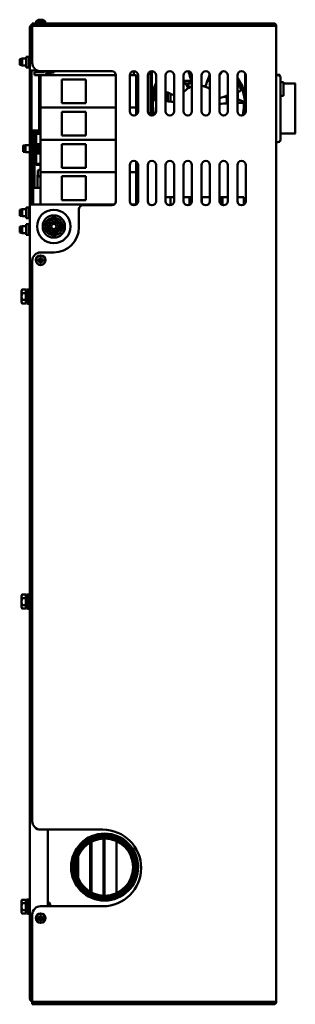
# Model space of a CAD drawing. Header units: millimetres. Extents: x 650 to 2567, y 247 to 2053.
# Tile 7 of 7: x 2337 to 2567, y 762 to 1585. Entities that reach past the tile are written whole.
import ezdxf

# ---------------------------------------------------------------- set-up
doc = ezdxf.new("R2010")
doc.units = ezdxf.units.MM
doc.header["$LTSCALE"] = 7.692308
doc.layers.add('Видимый контур (ГОСТ)', color=7, linetype='Continuous', lineweight=50)

msp = doc.modelspace()

# ---------------------------------------------------------------- linework, layer by layer
at = {"layer": 'Видимый контур (ГОСТ)'}
for p, q in [((2347.34, 1582.31), (2549.34, 1582.31)), ((2347.34, 1582.31), (2347.34, 1580.31)), ((2350.51, 1584.31), (2350.34, 1582.31)), ((2350.51, 1584.31), (2358.16, 1584.31)), ((2352.26, 1585.18), (2352.24, 1585.21)), ((2353.65, 1585.18), (2353.65, 1585.42)), ((2355.03, 1585.42), (2355.03, 1585.18)), ((2356.44, 1585.21), (2356.42, 1585.18)), ((2358.16, 1584.31), (2358.34, 1582.31)), ((2549.34, 1580.31), (2549.34, 1582.31)), ((2345.34, 1543.01), (2345.34, 1579.01)), ((2347.34, 1579.01), (2345.34, 1579.01)), ((2549.34, 1580.31), (2347.34, 1580.31)), ((2347.34, 1549.31), (2347.34, 1580.31)), ((2549.34, 1580.31), (2551.34, 1580.31)), ((2551.34, 1580.31), (2551.34, 764.31)), ((2336.84, 1552.46), (2338.84, 1552.96)), ((2336.84, 1547.56), (2336.84, 1552.46)), ((2336.84, 1547.56), (2338.84, 1547.06)), ((2338.84, 1552.96), (2338.84, 1547.06)), ((2338.84, 1552.96), (2342.34, 1552.96)), ((2342.34, 1554.51), (2342.34, 1545.51)), ((2342.34, 1554.51), (2344.34, 1554.51)), ((2344.34, 1545.51), (2344.34, 1554.51)), ((2344.34, 1552.96), (2345.34, 1552.96)), ((2338.84, 1547.06), (2342.34, 1547.06)), ((2342.34, 1545.51), (2344.34, 1545.51)), ((2344.34, 1547.06), (2345.34, 1547.06)), ((2347.34, 1543.01), (2345.34, 1543.01)), ((2345.34, 1431.01), (2345.34, 1543.01)), ((2346.34, 1543.01), (2346.34, 1431.01)), ((2346.64, 1543.01), (2346.64, 1492.66)), ((2347.34, 1543.01), (2351.29, 1543.01)), ((2349.14, 1541.51), (2350.64, 1541.51)), ((2349.14, 1539.01), (2349.14, 1541.51)), ((2357.64, 1541.51), (2350.64, 1541.51)), ((2352.04, 1542.7), (2352.04, 1541.61)), ((2352.04, 1541.61), (2353.14, 1541.61)), ((2353.14, 1541.51), (2353.14, 1542.41)), ((2353.84, 1542.33), (2353.84, 1541.51)), ((2354.14, 1541.51), (2354.14, 1542.31)), ((2354.14, 1541.61), (2357.64, 1541.61)), ((2354.34, 1542.31), (2413.84, 1542.31)), ((2357.64, 1542.31), (2357.64, 1541.51)), ((2358.44, 1540.01), (2358.44, 1539.01)), ((2359.14, 1540.71), (2359.14, 1542.31)), ((2359.14, 1541.61), (2360.84, 1541.61)), ((2359.76, 1540.62), (2359.27, 1540.54)), ((2359.43, 1539.55), (2359.27, 1540.54)), ((2359.43, 1539.55), (2359.92, 1539.63)), ((2359.76, 1540.62), (2361.18, 1540.84)), ((2359.92, 1539.63), (2361.34, 1539.85)), ((2362.84, 1541.61), (2360.84, 1541.61)), ((2362.84, 1542.31), (2362.84, 1541.61)), ((2362.84, 1540.51), (2362.84, 1541.61)), ((2363.34, 1540.51), (2362.84, 1540.51)), ((2363.34, 1540.51), (2363.34, 1542.31)), ((2363.84, 1541.26), (2363.34, 1541.26)), ((2363.84, 1541.26), (2363.84, 1542.31)), ((2365.04, 1541.21), (2364.64, 1541.21)), ((2365.84, 1542.31), (2365.84, 1542.01)), ((2432.24, 1542.31), (2432.24, 1539.01)), ((2446.24, 1505.49), (2446.24, 1542.13)), ((2447.24, 1522.85), (2447.24, 1542.31)), ((2525.24, 1540.77), (2525.24, 1522.85)), ((2349.14, 1539.01), (2350.64, 1539.01)), ((2354.14, 1539.01), (2350.64, 1539.01)), ((2353.14, 1492.66), (2353.14, 1539.01)), ((2353.84, 1539.01), (2353.84, 1492.66)), ((2354.14, 1539.01), (2417.14, 1539.01)), ((2354.14, 1512.01), (2354.14, 1539.01)), ((2372.14, 1535.51), (2392.14, 1535.51)), ((2372.14, 1515.51), (2372.14, 1535.51)), ((2392.14, 1535.51), (2392.14, 1515.51)), ((2417.14, 1539.01), (2417.33, 1539.01)), ((2417.14, 1512.01), (2417.14, 1539.01)), ((2417.34, 1538.81), (2417.34, 1433.81)), ((2428.84, 1539.01), (2434.14, 1539.01)), ((2428.84, 1508.81), (2428.84, 1538.81)), ((2434.14, 1512.01), (2434.14, 1539.01)), ((2435.84, 1538.81), (2435.84, 1508.81)), ((2443.84, 1508.81), (2443.84, 1538.81)), ((2450.84, 1538.81), (2450.84, 1508.81)), ((2458.84, 1508.81), (2458.84, 1538.81)), ((2465.84, 1538.81), (2465.84, 1508.81)), ((2473.84, 1508.81), (2473.84, 1538.81)), ((2473.94, 1534.25), (2480.24, 1534.25)), ((2473.94, 1534.25), (2480.24, 1534.25)), ((2475.32, 1532.02), (2476.86, 1532.02)), ((2476.36, 1531.72), (2476.36, 1531.71)), ((2476.36, 1531.01), (2476.36, 1531.71)), ((2476.86, 1532.02), (2477.86, 1532.02)), ((2476.86, 1532.01), (2476.86, 1532.02)), ((2476.86, 1532.02), (2477.86, 1532.02)), ((2476.86, 1532.01), (2476.86, 1530.51)), ((2477.86, 1532.09), (2477.86, 1532.39)), ((2477.86, 1532.39), (2480.77, 1532.39)), ((2477.86, 1532.09), (2477.86, 1528.2)), ((2480.84, 1538.81), (2480.84, 1508.81)), ((2488.84, 1508.81), (2488.84, 1538.81)), ((2493.71, 1534.25), (2495.84, 1534.25)), ((2493.71, 1534.25), (2495.84, 1534.25)), ((2495.84, 1538.81), (2495.84, 1508.81)), ((2503.84, 1508.81), (2503.84, 1538.81)), ((2510.84, 1538.81), (2510.84, 1508.81)), ((2518.84, 1508.81), (2518.84, 1538.81)), ((2518.84, 1534.25), (2519.24, 1534.25)), ((2518.84, 1534.25), (2519.24, 1534.25)), ((2519.24, 1532.82), (2519.24, 1534.75)), ((2525.84, 1538.81), (2525.84, 1508.81)), ((2551.34, 1539.2), (2554.24, 1539.2)), ((2551.34, 1539.04), (2552.74, 1539.04)), ((2554.24, 1538.36), (2554.24, 1539.2)), ((2554.74, 1537.04), (2554.74, 1485.04)), ((2554.74, 1533.33), (2557.24, 1533.33)), ((2557.24, 1521.83), (2557.24, 1533.33)), ((2557.24, 1532.2), (2567.24, 1532.2)), ((2567.24, 1490.2), (2567.24, 1532.2)), ((2449.79, 1518.47), (2449.79, 1527.83)), ((2460.7, 1517.25), (2460.7, 1524.43)), ((2463, 1516.97), (2463, 1523.46)), ((2476.86, 1530.51), (2476.86, 1529.52)), ((2477.86, 1529.51), (2476.86, 1529.51)), ((2477.86, 1529.51), (2476.87, 1529.51)), ((2477.18, 1529.01), (2477.86, 1529.01)), ((2477.86, 1528.71), (2477.36, 1528.71)), ((2477.86, 1528.41), (2477.54, 1528.41)), ((2495.84, 1527.94), (2492.28, 1529.34)), ((2492.28, 1529.34), (2495.84, 1527.94)), ((2495.65, 1527.52), (2495.81, 1527.41)), ((2519.24, 1518.74), (2519.24, 1525.01)), ((2392.14, 1515.51), (2372.14, 1515.51)), ((2447.44, 1517.94), (2448.82, 1517.94)), ((2447.56, 1518.95), (2448.09, 1518.95)), ((2447.56, 1518.94), (2448.09, 1518.94)), ((2447.78, 1520.47), (2448.83, 1520.47)), ((2448.09, 1519.19), (2448.09, 1519.18)), ((2448.09, 1518.94), (2448.09, 1519.18)), ((2448.83, 1522.52), (2448.19, 1522.52)), ((2448.83, 1522.52), (2448.19, 1522.52)), ((2507.73, 1521.11), (2510.84, 1519.89)), ((2510.05, 1520.2), (2510.05, 1515.43)), ((2510.84, 1522.04), (2510.66, 1522.11)), ((2510.67, 1522.11), (2510.84, 1522.04)), ((2525.16, 1516.41), (2518.84, 1518.89)), ((2518.84, 1518.89), (2525.16, 1516.41)), ((2518.84, 1516.74), (2520.77, 1515.98)), ((2519.24, 1515.9), (2519.24, 1516.59)), ((2524.21, 1514.63), (2525.24, 1514.23)), ((2554.74, 1521.83), (2557.24, 1521.83)), ((2354.14, 1512.01), (2417.14, 1512.01)), ((2354.14, 1485.01), (2354.14, 1512.01)), ((2417.14, 1512.01), (2354.14, 1512.01)), ((2372.14, 1508.51), (2392.14, 1508.51)), ((2372.14, 1488.51), (2372.14, 1508.51)), ((2392.14, 1508.51), (2392.14, 1488.51)), ((2417.14, 1512.01), (2417.34, 1512.01)), ((2417.14, 1485.01), (2417.14, 1512.01)), ((2417.34, 1512.01), (2417.14, 1512.01)), ((2428.84, 1512.01), (2434.14, 1512.01)), ((2434.14, 1512.01), (2428.84, 1512.01)), ((2434.14, 1505.81), (2434.14, 1512.01)), ((2348.44, 1492.66), (2346.64, 1492.66)), ((2348.24, 1444.99), (2348.24, 1492.66)), ((2348.44, 1492.66), (2352.34, 1492.66)), ((2349.24, 1492.66), (2349.24, 1444.99)), ((2354.14, 1491), (2351.34, 1491)), ((2351.34, 1490), (2354.14, 1490)), ((2351.64, 1492.66), (2351.64, 1491.9)), ((2352.17, 1492.66), (2352.66, 1491.76)), ((2352.34, 1492.66), (2353.14, 1492.66)), ((2353.44, 1491.1), (2352.44, 1491.1)), ((2353.14, 1492.66), (2353.84, 1492.66)), ((2353.44, 1491.1), (2354.04, 1491.6)), ((2353.55, 1491.79), (2353.95, 1492.66)), ((2353.84, 1492.66), (2354.14, 1492.66)), ((2354.04, 1492.1), (2353.84, 1492.1)), ((2354.04, 1492.66), (2354.04, 1492.1)), ((2354.04, 1492.1), (2354.04, 1491.6)), ((2554.74, 1490.2), (2567.24, 1490.2)), ((2345.24, 1482.21), (2345.24, 1482.01)), ((2345.24, 1482.21), (2345.34, 1482.21)), ((2345.24, 1482.01), (2345.24, 1473.01)), ((2345.24, 1482.01), (2345.34, 1482.01)), ((2346.34, 1482.21), (2347.24, 1482.21)), ((2346.34, 1482.01), (2347.24, 1482.01)), ((2347.24, 1482.01), (2347.24, 1482.21)), ((2347.24, 1473.01), (2347.24, 1482.01)), ((2349.24, 1482.21), (2349.54, 1482.21)), ((2349.24, 1482.01), (2349.54, 1482.01)), ((2349.54, 1489.2), (2349.54, 1480.65)), ((2350.54, 1480.65), (2350.54, 1489.2)), ((2354.14, 1485.01), (2417.14, 1485.01)), ((2354.14, 1458.01), (2354.14, 1485.01)), ((2417.14, 1485.01), (2354.14, 1485.01)), ((2392.14, 1488.51), (2372.14, 1488.51)), ((2417.14, 1485.01), (2417.34, 1485.01)), ((2417.14, 1458.01), (2417.14, 1485.01)), ((2417.34, 1485.01), (2417.14, 1485.01)), ((2551.34, 1483.04), (2552.74, 1483.04)), ((2553.53, 1483.2), (2554.24, 1483.2)), ((2554.24, 1483.2), (2554.24, 1483.72)), ((2339.74, 1480.16), (2341.74, 1480.66)), ((2339.74, 1479.96), (2341.74, 1480.46)), ((2339.74, 1479.96), (2339.74, 1480.16)), ((2339.74, 1475.06), (2339.74, 1479.96)), ((2339.74, 1475.06), (2341.74, 1474.56)), ((2341.74, 1480.66), (2341.74, 1480.46)), ((2341.74, 1480.66), (2345.24, 1480.66)), ((2341.74, 1480.46), (2341.74, 1474.56)), ((2341.74, 1480.46), (2345.24, 1480.46)), ((2341.74, 1474.56), (2345.24, 1474.56)), ((2347.24, 1480.66), (2348.24, 1480.66)), ((2347.24, 1480.46), (2348.24, 1480.46)), ((2347.24, 1474.56), (2348.24, 1474.56)), ((2349.54, 1480.65), (2350.54, 1480.65)), ((2349.54, 1474.35), (2349.54, 1480.65)), ((2349.54, 1474.35), (2349.54, 1465.8)), ((2350.54, 1474.35), (2349.54, 1474.35)), ((2352.54, 1481.44), (2350.54, 1481.61)), ((2352.54, 1481.32), (2350.54, 1481.5)), ((2350.54, 1480.65), (2350.54, 1474.35)), ((2350.54, 1465.8), (2350.54, 1474.35)), ((2352.54, 1473.67), (2350.54, 1473.5)), ((2353.34, 1473.67), (2351.34, 1473.5)), ((2351.34, 1473.57), (2351.34, 1473.5)), ((2352.54, 1481.44), (2352.54, 1481.32)), ((2352.54, 1481.32), (2352.54, 1473.67)), ((2353.34, 1481.32), (2352.57, 1481.39)), ((2353.34, 1481.32), (2353.34, 1479.98)), ((2353.34, 1475.13), (2353.34, 1473.67)), ((2353.41, 1479.58), (2353.44, 1479.6)), ((2353.41, 1478.19), (2353.65, 1478.19)), ((2353.65, 1476.81), (2353.41, 1476.81)), ((2353.44, 1475.4), (2353.41, 1475.42)), ((2353.65, 1478.77), (2353.65, 1478.77)), ((2372.14, 1481.51), (2392.14, 1481.51)), ((2372.14, 1461.51), (2372.14, 1481.51)), ((2392.14, 1481.51), (2392.14, 1461.51)), ((2345.24, 1473.01), (2345.34, 1473.01)), ((2346.34, 1473.01), (2347.24, 1473.01)), ((2349.24, 1473.01), (2349.54, 1473.01)), ((2434.14, 1458.01), (2434.14, 1466.81)), ((2354.14, 1465), (2351.34, 1465)), ((2351.34, 1464), (2354.14, 1464)), ((2352.04, 1459.1), (2352.04, 1455.7)), ((2352.78, 1459.76), (2352.12, 1459.26)), ((2353.14, 1459.8), (2352.9, 1459.8)), ((2354.14, 1458.01), (2417.14, 1458.01)), ((2354.14, 1431.01), (2354.14, 1458.01)), ((2417.14, 1458.01), (2354.14, 1458.01)), ((2392.14, 1461.51), (2372.14, 1461.51)), ((2417.14, 1458.01), (2417.34, 1458.01)), ((2417.14, 1432.64), (2417.14, 1458.01)), ((2417.34, 1458.01), (2417.14, 1458.01)), ((2428.84, 1433.81), (2428.84, 1463.81)), ((2428.84, 1458.01), (2434.14, 1458.01)), ((2434.14, 1458.01), (2428.84, 1458.01)), ((2434.14, 1431.01), (2434.14, 1458.01)), ((2435.84, 1463.81), (2435.84, 1433.81)), ((2443.84, 1433.81), (2443.84, 1463.81)), ((2450.84, 1463.81), (2450.84, 1433.81)), ((2458.84, 1433.81), (2458.84, 1463.81)), ((2465.84, 1463.81), (2465.84, 1433.81)), ((2473.84, 1433.81), (2473.84, 1463.81)), ((2480.84, 1463.81), (2480.84, 1433.81)), ((2488.84, 1433.81), (2488.84, 1463.81)), ((2495.84, 1463.81), (2495.84, 1433.81)), ((2503.84, 1433.81), (2503.84, 1463.81)), ((2510.84, 1463.81), (2510.84, 1433.81)), ((2518.84, 1433.81), (2518.84, 1463.81)), ((2525.84, 1463.81), (2525.84, 1433.81)), ((2352.04, 1456.09), (2351.64, 1455.2)), ((2351.64, 1455.2), (2351.64, 1444.99)), ((2353.54, 1454.2), (2354.14, 1454.2)), ((2372.14, 1454.51), (2392.14, 1454.51)), ((2372.14, 1434.51), (2372.14, 1454.51)), ((2392.14, 1454.51), (2392.14, 1434.51)), ((2349.24, 1444.99), (2348.24, 1444.99)), ((2348.24, 1431.01), (2348.24, 1444.99)), ((2350.24, 1444.99), (2354.14, 1444.99)), ((2354.14, 1444.98), (2350.24, 1444.98)), ((2392.14, 1434.51), (2372.14, 1434.51)), ((2465.84, 1436.98), (2458.84, 1436.98)), ((2462.99, 1436.97), (2458.84, 1436.97)), ((2462.99, 1436.97), (2462.99, 1436.97)), ((2462.99, 1430.37), (2462.99, 1436.97)), ((2462.99, 1436.97), (2465.84, 1436.97)), ((2480.84, 1436.98), (2473.84, 1436.98)), ((2473.84, 1436.97), (2478.69, 1436.97)), ((2478.69, 1436.97), (2478.69, 1430.58)), ((2478.69, 1436.97), (2478.69, 1436.97)), ((2480.39, 1436.97), (2478.69, 1436.97)), ((2480.39, 1436.97), (2480.39, 1436.97)), ((2480.39, 1432.09), (2480.39, 1436.97)), ((2480.39, 1436.97), (2480.84, 1436.97)), ((2495.84, 1436.98), (2488.84, 1436.98)), ((2489.09, 1436.97), (2488.84, 1436.97)), ((2489.09, 1436.97), (2489.09, 1436.97)), ((2489.09, 1432.51), (2489.09, 1436.97)), ((2489.09, 1436.97), (2495.84, 1436.97)), ((2510.84, 1436.98), (2503.84, 1436.98)), ((2503.84, 1436.97), (2504.79, 1436.97)), ((2504.79, 1436.97), (2504.79, 1431.41)), ((2504.79, 1436.97), (2504.79, 1436.97)), ((2506.49, 1436.97), (2504.79, 1436.97)), ((2506.49, 1436.97), (2506.49, 1436.97)), ((2506.49, 1430.42), (2506.49, 1436.97)), ((2506.49, 1436.97), (2510.84, 1436.97)), ((2524.24, 1436.98), (2518.84, 1436.98)), ((2524.24, 1436.97), (2518.84, 1436.97)), ((2524.24, 1436.98), (2524.24, 1436.97)), ((2524.24, 1430.87), (2524.24, 1436.97)), ((2336.84, 1426.46), (2338.84, 1426.96)), ((2336.84, 1421.56), (2336.84, 1426.46)), ((2338.84, 1426.96), (2338.84, 1421.06)), ((2338.84, 1426.96), (2342.34, 1426.96)), ((2342.34, 1428.51), (2342.34, 1419.51)), ((2342.34, 1428.51), (2344.34, 1428.51)), ((2344.34, 1419.51), (2344.34, 1428.51)), ((2344.34, 1426.96), (2345.34, 1426.96)), ((2345.34, 1431.01), (2347.34, 1431.01)), ((2345.34, 767.01), (2345.34, 1431.01)), ((2390.34, 1431.01), (2347.34, 1431.01)), ((2415.94, 1431.01), (2354.14, 1431.01)), ((2386.34, 1426.81), (2386.34, 1411.85)), ((2413.84, 1430.31), (2389.84, 1430.31)), ((2434.14, 1431.01), (2430.24, 1431.01)), ((2336.84, 1421.56), (2338.84, 1421.06)), ((2338.84, 1421.06), (2342.34, 1421.06)), ((2342.34, 1419.51), (2344.34, 1419.51)), ((2344.34, 1421.06), (2345.34, 1421.06)), ((2336.84, 1412.46), (2338.84, 1412.96)), ((2336.84, 1407.56), (2336.84, 1412.46)), ((2336.84, 1407.56), (2338.84, 1407.06)), ((2338.84, 1412.96), (2338.84, 1407.06)), ((2338.84, 1412.96), (2342.34, 1412.96)), ((2342.34, 1414.51), (2342.34, 1405.51)), ((2342.34, 1414.51), (2344.34, 1414.51)), ((2344.34, 1405.51), (2344.34, 1414.51)), ((2344.34, 1412.96), (2345.34, 1412.96)), ((2338.84, 1407.06), (2342.34, 1407.06)), ((2342.34, 1405.51), (2344.34, 1405.51)), ((2344.34, 1407.06), (2345.34, 1407.06)), ((2347.34, 915.31), (2347.34, 1383.85)), ((2352.26, 1385), (2353.18, 1385)), ((2353.18, 1383.62), (2352.26, 1383.62)), ((2353.3, 1384.69), (2352.4, 1384.69)), ((2352.4, 1383.93), (2353.3, 1383.93)), ((2353.18, 1385), (2353.65, 1385.47)), ((2353.65, 1383.15), (2353.18, 1383.62)), ((2353.95, 1385.35), (2353.3, 1384.7)), ((2353.3, 1384.7), (2353.3, 1384.69)), ((2353.3, 1383.92), (2353.3, 1383.93)), ((2353.3, 1383.92), (2353.95, 1383.27)), ((2353.42, 1384.81), (2353.42, 1383.81)), ((2353.65, 1385.47), (2353.65, 1386.39)), ((2353.65, 1382.23), (2353.65, 1383.15)), ((2354.84, 1385.23), (2353.83, 1385.23)), ((2353.83, 1383.39), (2354.84, 1383.39)), ((2353.95, 1386.25), (2353.95, 1385.35)), ((2353.95, 1385.35), (2353.95, 1385.35)), ((2353.95, 1383.27), (2353.95, 1382.37)), ((2353.95, 1383.27), (2353.95, 1383.27)), ((2365.34, 1390.85), (2354.34, 1390.85)), ((2354.72, 1385.35), (2354.72, 1386.25)), ((2355.38, 1384.7), (2354.72, 1385.35)), ((2354.72, 1385.35), (2354.72, 1385.35)), ((2354.72, 1383.27), (2355.38, 1383.92)), ((2354.72, 1382.37), (2354.72, 1383.27)), ((2354.72, 1383.27), (2354.72, 1383.27)), ((2355.03, 1386.39), (2355.03, 1385.47)), ((2355.03, 1385.47), (2355.5, 1385)), ((2355.5, 1383.62), (2355.03, 1383.15)), ((2355.03, 1383.15), (2355.03, 1382.23)), ((2355.26, 1383.81), (2355.26, 1384.81)), ((2355.38, 1384.7), (2355.38, 1384.69)), ((2356.27, 1384.69), (2355.38, 1384.69)), ((2355.38, 1383.93), (2356.27, 1383.93)), ((2355.38, 1383.92), (2355.38, 1383.93)), ((2355.5, 1385), (2356.42, 1385)), ((2356.42, 1383.62), (2355.5, 1383.62)), ((2338.44, 1359.01), (2338.88, 1359.78)), ((2338.44, 1359.01), (2338.44, 1358.34)), ((2338.44, 1358.34), (2338.44, 1354.01)), ((2341.94, 1359.78), (2338.88, 1359.78)), ((2341.94, 1359.78), (2341.94, 1356.9)), ((2341.94, 1358.36), (2342.44, 1358.36)), ((2342.44, 1348.11), (2342.44, 1359.91)), ((2343.74, 1359.91), (2342.44, 1359.91)), ((2343.74, 1360.01), (2343.74, 1348.01)), ((2343.74, 1360.01), (2345.34, 1360.01)), ((2338.44, 1354.01), (2338.44, 1349.68)), ((2341.94, 1356.9), (2338.88, 1356.9)), ((2341.94, 1351.12), (2338.88, 1351.12)), ((2341.94, 1356.9), (2341.94, 1351.12)), ((2341.94, 1351.12), (2341.94, 1348.24)), ((2338.44, 1349.68), (2338.44, 1349.01)), ((2338.44, 1349.01), (2338.88, 1348.24)), ((2341.94, 1348.24), (2338.88, 1348.24)), ((2341.94, 1349.66), (2342.44, 1349.66)), ((2343.74, 1348.11), (2342.44, 1348.11)), ((2343.74, 1348.01), (2345.34, 1348.01)), ((2338.44, 1104.01), (2338.88, 1104.78)), ((2338.44, 1104.01), (2338.44, 1103.34)), ((2338.44, 1103.34), (2338.44, 1099.01)), ((2341.94, 1104.78), (2338.88, 1104.78)), ((2341.94, 1104.78), (2341.94, 1101.9)), ((2341.94, 1103.36), (2342.44, 1103.36)), ((2342.44, 1093.11), (2342.44, 1104.91)), ((2343.74, 1104.91), (2342.44, 1104.91)), ((2343.74, 1105.01), (2343.74, 1093.01)), ((2343.74, 1105.01), (2345.34, 1105.01)), ((2338.44, 1099.01), (2338.44, 1094.68)), ((2341.94, 1101.9), (2338.88, 1101.9)), ((2341.94, 1096.12), (2338.88, 1096.12)), ((2341.94, 1101.9), (2341.94, 1096.12)), ((2341.94, 1096.12), (2341.94, 1093.24)), ((2338.44, 1094.68), (2338.44, 1094.01)), ((2338.44, 1094.01), (2338.88, 1093.24)), ((2341.94, 1093.24), (2338.88, 1093.24)), ((2341.94, 1094.66), (2342.44, 1094.66)), ((2343.74, 1093.11), (2342.44, 1093.11)), ((2343.74, 1093.01), (2345.34, 1093.01)), ((2354.34, 908.31), (2406.34, 908.31)), ((2360.34, 908.31), (2360.34, 844.31)), ((2395.84, 897.68), (2395.84, 856.34)), ((2396.84, 898.23), (2396.84, 855.79)), ((2406.84, 900.89), (2406.84, 853.13)), ((2407.84, 900.91), (2407.84, 853.11)), ((2417.84, 898.72), (2417.84, 855.3)), ((2385.84, 886.35), (2385.84, 867.67)), ((2338.44, 849.01), (2338.88, 849.78)), ((2338.44, 849.01), (2338.44, 848.34)), ((2338.44, 848.34), (2338.44, 844.01)), ((2341.94, 849.78), (2338.88, 849.78)), ((2341.94, 849.78), (2341.94, 846.9)), ((2341.94, 848.36), (2342.44, 848.36)), ((2342.44, 838.11), (2342.44, 849.91)), ((2343.74, 849.91), (2342.44, 849.91)), ((2343.74, 850.01), (2343.74, 838.01)), ((2343.74, 850.01), (2345.34, 850.01)), ((2360.84, 847.76), (2360.34, 848.26)), ((2338.44, 844.01), (2338.44, 839.68)), ((2338.44, 839.68), (2338.44, 839.01)), ((2341.94, 846.9), (2338.88, 846.9)), ((2341.94, 841.12), (2338.88, 841.12)), ((2341.94, 846.9), (2341.94, 841.12)), ((2341.94, 841.12), (2341.94, 838.24)), ((2341.94, 839.66), (2342.44, 839.66)), ((2406.34, 844.31), (2354.34, 844.31)), ((2360.84, 844.31), (2360.84, 847.76)), ((2360.84, 847.01), (2361.82, 847.01)), ((2361.82, 844.31), (2361.82, 847.01)), ((2362.44, 846.4), (2361.82, 847.01)), ((2362.44, 846.4), (2362.44, 844.31)), ((2338.44, 839.01), (2338.88, 838.24)), ((2341.94, 838.24), (2338.88, 838.24)), ((2343.74, 838.11), (2342.44, 838.11)), ((2343.74, 838.01), (2345.34, 838.01)), ((2347.34, 764.31), (2347.34, 837.31)), ((2352.26, 835), (2353.18, 835)), ((2353.18, 833.62), (2352.26, 833.62)), ((2353.3, 834.69), (2352.4, 834.69)), ((2352.4, 833.93), (2353.3, 833.93)), ((2353.18, 835), (2353.65, 835.47)), ((2353.65, 833.15), (2353.18, 833.62)), ((2353.95, 835.35), (2353.3, 834.7)), ((2353.3, 834.7), (2353.3, 834.69)), ((2353.3, 833.92), (2353.3, 833.93)), ((2353.3, 833.92), (2353.95, 833.27)), ((2353.42, 834.81), (2353.42, 833.81)), ((2353.65, 835.47), (2353.65, 836.39)), ((2353.65, 832.23), (2353.65, 833.15)), ((2354.84, 835.23), (2353.83, 835.23)), ((2353.83, 833.39), (2354.84, 833.39)), ((2353.95, 836.25), (2353.95, 835.35)), ((2353.95, 835.35), (2353.95, 835.35)), ((2353.95, 833.27), (2353.95, 832.37)), ((2353.95, 833.27), (2353.95, 833.27)), ((2354.72, 835.35), (2354.72, 836.25)), ((2355.38, 834.7), (2354.72, 835.35)), ((2354.72, 835.35), (2354.72, 835.35)), ((2354.72, 833.27), (2355.38, 833.92)), ((2354.72, 832.37), (2354.72, 833.27)), ((2354.72, 833.27), (2354.72, 833.27)), ((2355.03, 836.39), (2355.03, 835.47)), ((2355.03, 835.47), (2355.5, 835)), ((2355.5, 833.62), (2355.03, 833.15)), ((2355.03, 833.15), (2355.03, 832.23)), ((2355.26, 833.81), (2355.26, 834.81)), ((2355.38, 834.7), (2355.38, 834.69)), ((2356.27, 834.69), (2355.38, 834.69)), ((2355.38, 833.93), (2356.27, 833.93)), ((2355.38, 833.92), (2355.38, 833.93)), ((2355.5, 835), (2356.42, 835)), ((2356.42, 833.62), (2355.5, 833.62)), ((2345.34, 767.01), (2347.34, 767.01)), ((2347.34, 764.31), (2347.34, 762.31)), ((2347.34, 764.31), (2549.34, 764.31)), ((2549.34, 762.31), (2347.34, 762.31)), ((2549.34, 762.31), (2549.34, 764.31)), ((2551.34, 764.31), (2549.34, 764.31))]:
    msp.add_line(p, q, dxfattribs=at)
for centre, radius in [((2365.34, 1412.55), 14), ((2365.34, 1412.55), 9.29), ((2365.34, 1412.55), 7.39), ((2365.34, 1412.55), 5.72), ((2365.34, 1412.55), 3.92), ((2365.34, 1412.55), 2.16), ((2354.34, 1384.31), 4), ((2354.34, 1384.31), 3.83), ((2407.84, 877.01), 28), ((2407.84, 877.01), 26.5), ((2407.84, 877.01), 25.4), ((2407.84, 877.01), 23.9), ((2354.34, 834.31), 4), ((2354.34, 834.31), 3.83)]:
    msp.add_circle(centre, radius, dxfattribs=at)
for centre, radius, start, end in [((2347.34, 1579.01), 2, 90, 180), ((2354.34, 1579.08), 6.48, 108.90319, 126.19431), ((2354.34, 1579.08), 6.44, 100.38928, 108.83923), ((2354.34, 1579.08), 6.44, 71.16077, 79.61072), ((2354.34, 1579.08), 6.48, 53.80569, 71.09681), ((2549.34, 1580.31), 2, 0, 90), ((2549.34, 1580.31), 1, 0, 90), ((2347.34, 1579.01), 1, 90, 180), ((2354.34, 1549.31), 7, 180, 270), ((2358.44, 1540.71), 0.7, 270, 0), ((2361.06, 1541.61), 0.78, 279, 0), ((2361.06, 1541.61), 1.78, 279, 0), ((2364.64, 1542.01), 0.8, 180, 270), ((2365.04, 1542.01), 0.8, 270, 0), ((2413.84, 1538.81), 3.5, 0, 90), ((2432.34, 1538.81), 3.5, 0, 180), ((2447.34, 1538.81), 3.5, 0, 180), ((2462.34, 1538.81), 3.5, 0, 180), ((2477.34, 1538.81), 3.5, 0, 180), ((2492.34, 1538.81), 3.5, 0, 180), ((2507.34, 1538.81), 3.5, 0, 180), ((2522.34, 1538.81), 3.5, 0, 180), ((2475.36, 1531.02), 1, 331.02296, 0), ((2476.86, 1531.02), 1, 86.4018, 90), ((2552.74, 1537.04), 2, 0, 90), ((2567.24, 1532.2), 0.00002, 8.69147, 90), ((2445.59, 1521.48), 3.4, 317.33209, 34.26746), ((2445.59, 1521.49), 3.4, 317.33209, 342.41922), ((2432.34, 1508.81), 3.5, 180, 0), ((2447.34, 1508.81), 3.5, 180, 0), ((2462.34, 1508.81), 3.5, 180, 0), ((2477.34, 1508.81), 3.5, 180, 0), ((2492.34, 1508.81), 3.5, 180, 0), ((2507.34, 1508.81), 3.5, 180, 0), ((2522.34, 1508.81), 3.5, 180, 0), ((2351.34, 1489.2), 1.8, 90, 180), ((2351.34, 1489.2), 0.8, 90, 180), ((2352.44, 1491.9), 0.8, 180, 270), ((2353.1, 1492), 0.5, 208.48124, 335.11349), ((2353.84, 1492.9), 0.8, 259.94969, 270), ((2567.24, 1490.2), 0.00002, 270, 351.30853), ((2552.74, 1485.04), 2, 270, 0), ((2347.31, 1477.61), 6.48, 18.9032, 36.19431), ((2347.31, 1477.5), 6.48, 18.90319, 36.19431), ((2347.31, 1477.5), 6.48, 323.80569, 341.09681), ((2348.11, 1477.5), 6.48, 21.48291, 36.19431), ((2348.11, 1477.5), 6.48, 323.80569, 338.51709), ((2347.31, 1477.5), 6.44, 10.38928, 18.83923), ((2347.31, 1477.5), 6.44, 341.16077, 349.61072), ((2347.31, 1477.61), 6.48, 340.29871, 341.0968), ((2351.34, 1465.8), 1.8, 180, 270), ((2351.34, 1465.8), 0.8, 180, 270), ((2432.34, 1463.81), 3.5, 0, 180), ((2447.34, 1463.81), 3.5, 0, 180), ((2462.34, 1463.81), 3.5, 0, 180), ((2477.34, 1463.81), 3.5, 0, 180), ((2492.34, 1463.81), 3.5, 0, 180), ((2507.34, 1463.81), 3.5, 0, 180), ((2522.34, 1463.81), 3.5, 0, 180), ((2352.24, 1459.1), 0.2, 126.8699, 180), ((2352.9, 1459.6), 0.2, 90, 126.8699), ((2353.14, 1458.3), 1.5, 48.18969, 90), ((2353.54, 1455.7), 1.5, 180, 270), ((2413.84, 1433.81), 3.5, 270, 0), ((2432.34, 1433.81), 3.5, 180, 0), ((2447.34, 1433.81), 3.5, 180, 0), ((2462.34, 1433.81), 3.5, 180, 0), ((2477.34, 1433.81), 3.5, 180, 0), ((2492.34, 1433.81), 3.5, 180, 0), ((2507.34, 1433.81), 3.5, 180, 0), ((2522.34, 1433.81), 3.5, 180, 0), ((2389.84, 1426.81), 3.5, 90, 180), ((2390.34, 1426.01), 5, 59.31658, 90), ((2365.34, 1411.85), 21, 270, 0), ((2354.34, 1383.85), 7, 90, 180), ((2354.34, 915.31), 7, 180, 270), ((2406.34, 876.31), 32, 270, 90), ((2354.34, 837.31), 7, 90, 180), ((2347.34, 767.01), 2, 180, 270), ((2347.34, 767.01), 1, 180, 270), ((2549.34, 764.31), 1, 270, 0), ((2549.34, 764.31), 2, 270, 0)]:
    msp.add_arc(centre, radius, start, end, dxfattribs=at)
for centre, major_axis, ratio, start_param, end_param in [((2353.41, 1579.08), (0, 6.34), 0.707107, 6.230463, 6.335907), ((2354.34, 1579.7), (6.36, 0), 0.866186, 1.462241, 1.679352), ((2355.26, 1579.08), (0, 6.34), 0.707107, 6.230463, 6.335907), ((2486.24, 1513.96), (-40, 0), 1, 5.798883, 6.05911), ((2486.24, 1513.96), (-40, 0), 1, 5.798883, 6.05911), ((2486.24, 1513.96), (40, 0), 1, 0.224075, 0.618067), ((2486.24, 1513.96), (40, 0), 1, 0.224075, 0.618067), ((2486.24, 1513.96), (39, 0), 1, 6.077389, 6.864216), ((2486.24, 1513.96), (-39, 0), 1, 5.850141, 6.504161), ((2486.24, 1513.98), (16.5, 0), 1, 1.904212, 2.118821), ((2486.24, 1513.98), (16.5, 0), 1, 1.904212, 2.112856), ((2486.24, 1513.98), (-16.5, 0), 1, 5.045805, 5.254366), ((2486.24, 1513.98), (16.5, 0), 1, 0.963701, 1.221223), ((2486.24, 1513.98), (-16.5, 0), 1, 4.337716, 4.356625), ((2486.24, 1513.98), (16.5, 0), 1, 1.196123, 1.21498), ((2867.04, 1014.06), (-364.64, 616.85), 0.336979, 0.447681, 0.448029), ((2445.59, 1521.49), (3.24, -1.02), 1, 0, 0.305138), ((2486.24, 1513.99), (-39, -0.01), 1, 0, 0.22125), ((2486.24, 1513.98), (-39, 0), 1, 0.00028, 0.221519), ((2486.24, 1513.98), (-39, -0.01), 1, 0, 0.221239), ((2486.24, 1513.99), (39, 0), 1, 6.076686, 6.282894), ((2486.24, 1513.98), (39, -0.01), 1, 6.076993, 6.283185), ((2486.24, 1513.98), (39, 0), 1, 6.076712, 6.282905), ((2347.93, 1476.53), (5.51, 3.18), 0.000742, 6.174303, 6.28304), ((2347.31, 1477.61), (6.1, 2.06), 1, 0, 0.002971), ((2347.93, 1477.5), (0, -6.36), 0.866186, 1.462241, 1.679352), ((2347.93, 1477.61), (0.01, -6.36), 0.866185, 1.560456, 1.621063), ((2347.93, 1477.61), (0.01, 6.36), 0.866185, 4.713821, 4.765548), ((2347.31, 1477.61), (6.34, 1.16), 1, 0, 0.132098), ((2347.31, 1477.61), (6.13, 1.99), 1, 6.150925, 6.283185), ((2347.93, 1478.69), (5.51, -3.18), 0.000742, 6.261573, 6.305114), ((2347.31, 1476.92), (6.44, 0), 0.000857, 6.033091, 6.101858), ((2347.31, 1478.54), (6.34, 0), 0.7065, 6.283009, 6.335907), ((2347.31, 1478.53), (6.34, 0), 0.707713, 6.270856, 6.335907), ((2347.31, 1478.42), (6.34, 0), 0.707107, 6.230463, 6.335907), ((2347.31, 1476.69), (6.34, 0), 0.707713, 6.283009, 6.335907), ((2347.31, 1476.68), (6.34, 0), 0.7065, 6.270846, 6.335907), ((2347.31, 1476.57), (6.34, 0), 0.707107, 6.230463, 6.335907), ((2350.24, 1444.99), (-2, 0), 0.000857, 0, 1.570796), ((2350.24, 1444.99), (-1, 0), 0.000857, 0.000001, 1.570797), ((2355.42, 1384.31), (0, -6.36), 0.499722, 4.603833, 4.820944), ((2354.34, 1383.23), (-6.36, 0), 0.499722, 4.603833, 4.820944), ((2353.26, 1384.31), (0, 6.36), 0.499722, 4.603833, 4.820944), ((2354.34, 1385.39), (6.36, 0), 0.499722, 4.603833, 4.820944), ((2355.42, 834.31), (0, -6.36), 0.499722, 4.603833, 4.820944), ((2354.34, 833.23), (-6.36, 0), 0.499722, 4.603833, 4.820944), ((2354.34, 835.39), (6.36, 0), 0.499722, 4.603833, 4.820944), ((2353.26, 834.31), (0, 6.36), 0.499722, 4.603833, 4.820944)]:
    msp.add_ellipse(centre, major_axis=major_axis, ratio=ratio, start_param=start_param, end_param=end_param, dxfattribs=at)
for points in [[(2353.65, 1585.42), (2353.73, 1585.35), (2353.82, 1585.27), (2353.9, 1585.2)], [(2355.03, 1585.42), (2354.94, 1585.35), (2354.86, 1585.27), (2354.77, 1585.2)], [(2477.99, 1542.25), (2478.94, 1538.88), (2479.89, 1535.51), (2480.84, 1532.14)], [(2506.09, 1542.08), (2505.34, 1541.03), (2504.59, 1539.99), (2503.84, 1538.94)], [(2521.6, 1527.88), (2520.84, 1529.83), (2519.91, 1531.71), (2518.83, 1533.5)], [(2458.84, 1525.21), (2461.17, 1524.23), (2463.5, 1523.25), (2465.84, 1522.27)], [(2473.84, 1524.86), (2474.95, 1526.12), (2476.25, 1527.22), (2477.69, 1528.09)], [(2473.84, 1524.85), (2474.94, 1526.11), (2476.22, 1527.19), (2477.64, 1528.06)], [(2488.84, 1530.27), (2489.89, 1530.1), (2490.93, 1529.83), (2491.94, 1529.46)], [(2488.84, 1530.26), (2489.88, 1530.1), (2490.9, 1529.84), (2491.89, 1529.48)], [(2495.84, 1527.79), (2495.77, 1527.7), (2495.71, 1527.61), (2495.65, 1527.52)], [(2495.81, 1527.41), (2495.82, 1527.4), (2495.83, 1527.39), (2495.84, 1527.39)], [(2518.84, 1524.87), (2519.34, 1525.04), (2519.84, 1525.21), (2520.34, 1525.38)], [(2521.61, 1527.87), (2521.61, 1527.88), (2521.61, 1527.88), (2521.6, 1527.88)], [(2448.35, 1516.94), (2448.28, 1515.95), (2448.24, 1514.97), (2448.24, 1513.98)], [(2448.34, 1516.8), (2448.34, 1516.8), (2448.34, 1516.8), (2448.34, 1516.8)], [(2450.84, 1518.47), (2450.75, 1518.48), (2450.66, 1518.49), (2450.56, 1518.51)], [(2510.84, 1515.47), (2508.5, 1515.36), (2506.17, 1515.24), (2503.84, 1515.12)], [(2522.15, 1516.05), (2521.05, 1516), (2519.94, 1515.94), (2518.84, 1515.88)], [(2524.24, 1513.97), (2524.24, 1514.06), (2524.24, 1514.15), (2524.24, 1514.24)], [(2353.65, 1478.19), (2353.57, 1478.1), (2353.5, 1478.02), (2353.43, 1477.93)], [(2353.65, 1476.92), (2353.57, 1477.01), (2353.5, 1477.09), (2353.43, 1477.17)], [(2353.65, 1476.92), (2353.57, 1477), (2353.5, 1477.09), (2353.43, 1477.17)], [(2353.65, 1476.81), (2353.57, 1476.89), (2353.5, 1476.98), (2353.43, 1477.07)], [(2353.18, 1385), (2353.22, 1384.9), (2353.26, 1384.8), (2353.3, 1384.7)], [(2353.18, 1383.62), (2353.22, 1383.72), (2353.26, 1383.82), (2353.3, 1383.92)], [(2353.65, 1385.47), (2353.75, 1385.43), (2353.85, 1385.39), (2353.95, 1385.35)], [(2353.65, 1383.15), (2353.75, 1383.19), (2353.85, 1383.23), (2353.95, 1383.27)], [(2355.03, 1385.47), (2354.93, 1385.43), (2354.83, 1385.39), (2354.72, 1385.35)], [(2355.03, 1383.15), (2354.93, 1383.19), (2354.83, 1383.23), (2354.72, 1383.27)], [(2355.5, 1385), (2355.46, 1384.9), (2355.42, 1384.8), (2355.38, 1384.7)], [(2355.5, 1383.62), (2355.46, 1383.72), (2355.42, 1383.82), (2355.38, 1383.92)], [(2353.18, 835), (2353.22, 834.9), (2353.26, 834.8), (2353.3, 834.7)], [(2353.18, 833.62), (2353.22, 833.72), (2353.26, 833.82), (2353.3, 833.92)], [(2353.65, 835.47), (2353.75, 835.43), (2353.85, 835.39), (2353.95, 835.35)], [(2353.65, 833.15), (2353.75, 833.19), (2353.85, 833.23), (2353.95, 833.27)], [(2355.03, 835.47), (2354.93, 835.43), (2354.83, 835.39), (2354.72, 835.35)], [(2355.03, 833.15), (2354.93, 833.19), (2354.83, 833.23), (2354.72, 833.27)], [(2355.5, 835), (2355.46, 834.9), (2355.42, 834.8), (2355.38, 834.7)], [(2355.5, 833.62), (2355.46, 833.72), (2355.42, 833.82), (2355.38, 833.92)]]:
    msp.add_open_spline(points, degree=3, dxfattribs=at)
for points, knots in [([(2491.98, 1529.45), (2492.42, 1530.67), (2492.86, 1531.89), (2493.74, 1534.33), (2494.18, 1535.55), (2494.98, 1537.77), (2495.34, 1538.78), (2495.7, 1539.78)], [-0.000098, -0.000098, -0.000098, -0.000098, 0.389123, 0.389123, 0.778344, 0.778344, 1.097828, 1.097828, 1.097828, 1.097828]), ([(2477.73, 1528.12), (2477.05, 1529.22), (2476.36, 1530.32), (2475.07, 1532.43), (2474.45, 1533.42), (2473.84, 1534.42)], [-0.0000976, -0.0000976, -0.0000976, -0.0000976, 0.3891234, 0.3891234, 0.7409462, 0.7409462, 0.7409462, 0.7409462]), ([(2476.36, 1531.72), (2476.36, 1531.77), (2476.37, 1531.81), (2476.41, 1531.89), (2476.43, 1531.92), (2476.52, 1531.99), (2476.59, 1532.02), (2476.66, 1532.02)], [-0.083816, -0.083816, -0.083816, -0.083816, -0.062862, -0.062862, -0.041908, -0.041908, 0, 0, 0, 0]), ([(2477.69, 1528.09), (2477.7, 1528.1), (2477.71, 1528.11), (2477.73, 1528.12), (2477.73, 1528.12), (2477.72, 1528.11), (2477.71, 1528.11), (2477.69, 1528.09), (2477.68, 1528.09), (2477.66, 1528.08), (2477.65, 1528.07), (2477.64, 1528.06)], [0, 0, 0, 0, 0.00976604, 0.00976604, 0.01953199, 0.01953199, 0.02929746, 0.02929746, 0.03433429, 0.03433429, 0.03937079, 0.03937079, 0.03937079, 0.03937079]), ([(2491.94, 1529.46), (2491.96, 1529.46), (2491.97, 1529.45), (2491.98, 1529.45), (2491.99, 1529.45), (2491.98, 1529.45), (2491.97, 1529.45), (2491.94, 1529.46), (2491.93, 1529.46), (2491.91, 1529.47), (2491.9, 1529.48), (2491.89, 1529.48)], [0, 0, 0, 0, 0.00976604, 0.00976604, 0.01953199, 0.01953199, 0.02929746, 0.02929746, 0.03433429, 0.03433429, 0.03937079, 0.03937079, 0.03937079, 0.03937079]), ([(2521.65, 1527.75), (2521.72, 1527.58), (2521.76, 1527.39), (2521.76, 1527.02), (2521.73, 1526.83), (2521.61, 1526.46), (2521.52, 1526.29), (2521.33, 1526.05), (2521.27, 1525.97), (2521.12, 1525.82), (2521.04, 1525.76), (2520.87, 1525.63), (2520.78, 1525.58), (2520.58, 1525.47), (2520.46, 1525.42), (2520.34, 1525.38)], [0.000103, 0.000103, 0.000103, 0.000103, 0.0539292, 0.0539292, 0.1080961, 0.1080961, 0.1630476, 0.1630476, 0.1910875, 0.1910875, 0.2191274, 0.2191274, 0.2471673, 0.2471673, 0.2805018, 0.2805018, 0.2805018, 0.2805018]), ([(2448.34, 1516.8), (2448.34, 1516.8), (2448.34, 1516.8), (2448.34, 1516.8), (2448.34, 1516.82), (2448.35, 1516.85), (2448.35, 1516.89), (2448.35, 1516.91), (2448.35, 1516.94)], [-0.04995831, -0.04995831, -0.04995831, -0.04995831, -0.04988925, -0.04988925, -0.04988925, -0.03741693, -0.03741693, -0.02497915, -0.02497915, -0.02497915, -0.02497915]), ([(2448.35, 1516.94), (2448.37, 1517.12), (2448.42, 1517.3), (2448.57, 1517.64), (2448.68, 1517.8), (2448.95, 1518.08), (2449.11, 1518.19), (2449.38, 1518.33), (2449.48, 1518.38), (2449.67, 1518.44), (2449.77, 1518.47), (2449.98, 1518.51), (2450.08, 1518.52), (2450.31, 1518.53), (2450.44, 1518.52), (2450.56, 1518.51)], [0.0000222, 0.0000222, 0.0000222, 0.0000222, 0.0538656, 0.0538656, 0.1080438, 0.1080438, 0.1629967, 0.1629967, 0.1910446, 0.1910446, 0.2190926, 0.2190926, 0.2471406, 0.2471406, 0.2805018, 0.2805018, 0.2805018, 0.2805018]), ([(2465.84, 1516.63), (2464.61, 1516.78), (2463.38, 1516.93), (2461.05, 1517.21), (2459.94, 1517.35), (2458.84, 1517.48)], [0.4069964, 0.4069964, 0.4069964, 0.4069964, 0.7783444, 0.7783444, 1.112253, 1.112253, 1.112253, 1.112253]), ([(2503.84, 1519.79), (2504.42, 1519.99), (2505.01, 1520.19), (2506.83, 1520.81), (2508.05, 1521.22), (2509.8, 1521.82), (2510.32, 1521.99), (2510.84, 1522.17)], [0.2032205, 0.2032205, 0.2032205, 0.2032205, 0.3891234, 0.3891234, 0.7783444, 0.7783444, 0.9426068, 0.9426068, 0.9426068, 0.9426068]), ([(2524.24, 1514.38), (2524.23, 1514.6), (2524.18, 1514.82), (2523.98, 1515.23), (2523.83, 1515.42), (2523.46, 1515.73), (2523.24, 1515.85), (2522.87, 1515.98), (2522.73, 1516.02), (2522.44, 1516.05), (2522.3, 1516.06), (2522.15, 1516.05)], [0, 0, 0, 0, 0.078145, 0.078145, 0.1562336, 0.1562336, 0.2342839, 0.2342839, 0.278041, 0.278041, 0.3218185, 0.3218185, 0.3218185, 0.3218185]), ([(2448.24, 1513.98), (2448.24, 1513.4), (2448.25, 1512.82), (2448.3, 1511.67), (2448.34, 1511.09), (2448.45, 1509.94), (2448.51, 1509.36), (2448.67, 1508.22), (2448.76, 1507.65), (2448.95, 1506.65), (2449.03, 1506.23), (2449.13, 1505.8)], [0.3410435, 0.3410435, 0.3410435, 0.3410435, 0.540424, 0.540424, 0.7398045, 0.7398045, 0.9391851, 0.9391851, 1.1385656, 1.1385656, 1.288908, 1.288908, 1.288908, 1.288908]), ([(2523.27, 1505.44), (2523.31, 1505.63), (2523.36, 1505.83), (2523.54, 1506.67), (2523.66, 1507.33), (2523.87, 1508.65), (2523.96, 1509.31), (2524.1, 1510.64), (2524.15, 1511.3), (2524.22, 1512.64), (2524.24, 1513.3), (2524.24, 1513.97)], [1.3129346, 1.3129346, 1.3129346, 1.3129346, 1.3822542, 1.3822542, 1.6126299, 1.6126299, 1.8430056, 1.8430056, 2.0733813, 2.0733813, 2.303757, 2.303757, 2.303757, 2.303757]), ([(2524.24, 1514.24), (2524.24, 1514.24), (2524.24, 1514.24), (2524.24, 1514.24), (2524.24, 1514.26), (2524.24, 1514.28), (2524.24, 1514.33), (2524.24, 1514.35), (2524.24, 1514.38)], [-0.02497915, -0.02497915, -0.02497915, -0.02497915, -0.02494462, -0.02494462, -0.02494462, -0.01247231, -0.01247231, 0, 0, 0, 0])]:
    msp.add_open_spline(points, degree=3, knots=knots, dxfattribs=at)
for points, weights in [([(2352.4, 1384.69), (2352.33, 1384.84), (2352.26, 1385)], [1, 1.00025945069, 1]), ([(2352.26, 1383.62), (2352.33, 1383.78), (2352.4, 1383.93)], [1, 1.00025945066, 1]), ([(2353.65, 1386.39), (2353.81, 1386.32), (2353.95, 1386.25)], [1, 1.00025945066, 1]), ([(2354.72, 1386.25), (2354.87, 1386.32), (2355.03, 1386.39)], [1, 1.00025945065, 1]), ([(2356.42, 1385), (2356.34, 1384.84), (2356.27, 1384.69)], [1, 1.00025945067, 1]), ([(2356.27, 1383.93), (2356.34, 1383.78), (2356.42, 1383.62)], [1, 1.00025945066, 1]), ([(2353.95, 1382.37), (2353.81, 1382.3), (2353.65, 1382.23)], [1, 1.00025945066, 1]), ([(2355.03, 1382.23), (2354.87, 1382.3), (2354.72, 1382.37)], [1, 1.00025945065, 1]), ([(2338.88, 1359.78), (2338.44, 1359.01), (2338.44, 1358.34)], [1, 1.0379548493, 1]), ([(2338.44, 1358.34), (2338.44, 1357.67), (2338.88, 1356.9)], [1, 1.0379548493, 1]), ([(2338.88, 1356.9), (2338.44, 1355.35), (2338.44, 1354.01)], [1, 1.0379548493, 1]), ([(2338.44, 1354.01), (2338.44, 1352.67), (2338.88, 1351.12)], [1, 1.0379548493, 1]), ([(2338.88, 1351.12), (2338.44, 1350.35), (2338.44, 1349.68)], [1, 1.0379548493, 1]), ([(2338.44, 1349.68), (2338.44, 1349.01), (2338.88, 1348.24)], [1, 1.0379548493, 1]), ([(2338.88, 1104.78), (2338.44, 1104.01), (2338.44, 1103.34)], [1, 1.0379548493, 1]), ([(2338.44, 1103.34), (2338.44, 1102.67), (2338.88, 1101.9)], [1, 1.0379548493, 1]), ([(2338.88, 1101.9), (2338.44, 1100.35), (2338.44, 1099.01)], [1, 1.0379548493, 1]), ([(2338.44, 1099.01), (2338.44, 1097.67), (2338.88, 1096.12)], [1, 1.0379548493, 1]), ([(2338.88, 1096.12), (2338.44, 1095.35), (2338.44, 1094.68)], [1, 1.0379548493, 1]), ([(2338.44, 1094.68), (2338.44, 1094.01), (2338.88, 1093.24)], [1, 1.0379548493, 1]), ([(2338.88, 849.78), (2338.44, 849.01), (2338.44, 848.34)], [1, 1.0379548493, 1]), ([(2338.44, 848.34), (2338.44, 847.67), (2338.88, 846.9)], [1, 1.0379548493, 1]), ([(2338.88, 846.9), (2338.44, 845.35), (2338.44, 844.01)], [1, 1.0379548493, 1]), ([(2338.44, 844.01), (2338.44, 842.67), (2338.88, 841.12)], [1, 1.0379548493, 1]), ([(2338.88, 841.12), (2338.44, 840.35), (2338.44, 839.68)], [1, 1.0379548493, 1]), ([(2338.44, 839.68), (2338.44, 839.01), (2338.88, 838.24)], [1, 1.0379548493, 1]), ([(2352.4, 834.69), (2352.33, 834.84), (2352.26, 835)], [1, 1.00025945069, 1]), ([(2352.26, 833.62), (2352.33, 833.78), (2352.4, 833.93)], [1, 1.00025945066, 1]), ([(2353.65, 836.39), (2353.81, 836.32), (2353.95, 836.25)], [1, 1.00025945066, 1]), ([(2353.95, 832.37), (2353.81, 832.3), (2353.65, 832.23)], [1, 1.00025945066, 1]), ([(2354.72, 836.25), (2354.87, 836.32), (2355.03, 836.39)], [1, 1.00025945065, 1]), ([(2355.03, 832.23), (2354.87, 832.3), (2354.72, 832.37)], [1, 1.00025945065, 1]), ([(2356.42, 835), (2356.34, 834.84), (2356.27, 834.69)], [1, 1.00025945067, 1]), ([(2356.27, 833.93), (2356.34, 833.78), (2356.42, 833.62)], [1, 1.00025945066, 1])]:
    msp.add_rational_spline(points, weights, degree=2, dxfattribs=at)

doc.saveas('drawing.dxf')
